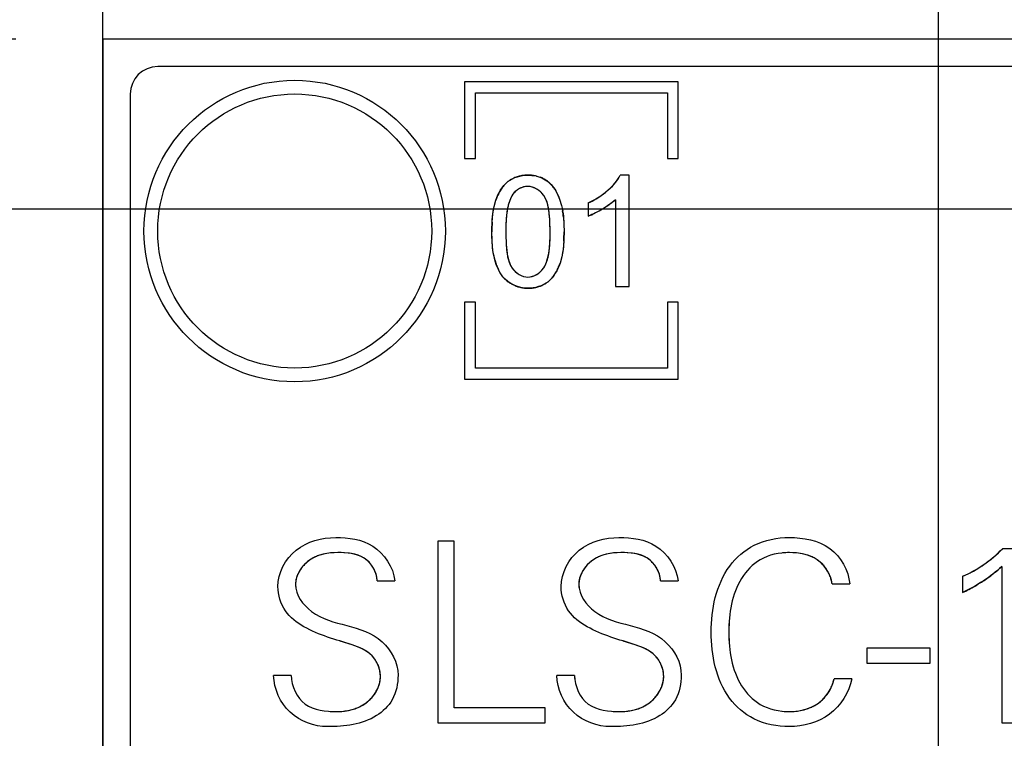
# Model space of a CAD drawing. Header units: inches. Extents: x 0 to 34, y 0 to 22.
# Tile 25 of 53: x 7.7 to 8.4, y 12.2 to 12.7. Entities that reach past the tile are written whole.
import ezdxf

# ---------------------------------------------------------------- set-up
doc = ezdxf.new("R2010")
doc.units = ezdxf.units.IN
doc.header["$LTSCALE"] = 1.87
doc.header["$MEASUREMENT"] = 0
doc.layers.get('0').update_dxf_attribs({"linetype": 'CONTINUOUS'})
doc.layers.add('02___PRT_ALL_AXES', color=7, linetype='CONTINUOUS')
doc.layers.add('DIMENSIONS', color=7, linetype='CONTINUOUS')
doc.styles.get("Standard").update_dxf_attribs({"font": 'txt', "width": 0.8})
doc.dimstyles.new('DIMSTYLE_1', dxfattribs={"dimtxt": 0.125, "dimasz": 0.18, "dimexe": 0.125, "dimexo": 0.0625, "dimgap": 0.0625, "dimtad": 0, "dimtih": 1, "dimtoh": 1, "dimdsep": 46, "dimtxsty": 'STANDARD', "dimblk": '_FILLED', "dimblk1": '_FILLED', "dimblk2": '_FILLED', "dimcen": 0.09, "dimadec": 0, "dimazin": 0, "dimtp": 0.001, "dimtm": 0.001, "dimtfac": 1, "dimtofl": 0, "dimtmove": 0, "dimatfit": 3, "dimldrblk": '_FILLED', "dimfxl": 1, "dimtolj": 1, "dimarcsym": 0})

# ---------------------------------------------------------------- blocks, each defined once
blk = doc.blocks.new('_FILLED')
at = {"color": 0, "linetype": 'BYBLOCK'}
blk.add_solid([(0, 0), (-1, 0.1736), (-1, -0.1736)], dxfattribs=at)
blk = doc.blocks.new('*D6')
at = {"layer": 'DIMENSIONS', "color": 2, "linetype": 'CONTINUOUS'}
for p, q in [((8.34708, 11.73872), (8.34708, 13.57231)), ((8.93488, 11.73872), (8.93488, 13.57231)), ((8.34708, 13.44731), (7.98708, 13.44731)), ((8.93488, 13.44731), (9.33247, 13.44731))]:
    blk.add_line(p, q, dxfattribs=at)
at = {"layer": 'DIMENSIONS', "color": 2, "linetype": 'CONTINUOUS', "xscale": 0.18, "yscale": 0.18, "zscale": 0.18}
blk.add_blockref('_FILLED', (8.34708, 13.44731), dxfattribs=at)
at = {"layer": 'DIMENSIONS', "color": 2, "linetype": 'CONTINUOUS', "xscale": 0.18, "yscale": 0.18, "zscale": 0.18, "rotation": 180}
blk.add_blockref('_FILLED', (8.93488, 13.44731), dxfattribs=at)
at = {"layer": 'DIMENSIONS', "color": 2, "linetype": 'CONTINUOUS', "insert": (9.39497, 13.50981), "char_height": 0.125, "width": 1.225, "attachment_point": 1, "line_spacing_factor": 0.9}
blk.add_mtext('14.93{\\Ftxt.shx;\\W1.000000;\\H0.125000; }[.588]', dxfattribs=at)
blk = doc.blocks.new('*D7')
at = {"layer": 'DIMENSIONS', "color": 2, "linetype": 'CONTINUOUS'}
for p, q in [((7.74669, 11.73872), (7.74669, 14.32231)), ((8.34708, 11.73745), (8.34708, 14.32231)), ((7.74669, 14.19731), (7.37938, 14.19731)), ((8.34708, 14.19731), (8.70708, 14.19731))]:
    blk.add_line(p, q, dxfattribs=at)
at = {"layer": 'DIMENSIONS', "color": 2, "linetype": 'CONTINUOUS', "xscale": 0.18, "yscale": 0.18, "zscale": 0.18}
blk.add_blockref('_FILLED', (7.74669, 14.19731), dxfattribs=at)
at = {"layer": 'DIMENSIONS', "color": 2, "linetype": 'CONTINUOUS', "xscale": 0.18, "yscale": 0.18, "zscale": 0.18, "rotation": 180}
blk.add_blockref('_FILLED', (8.34708, 14.19731), dxfattribs=at)
at = {"layer": 'DIMENSIONS', "color": 2, "linetype": 'CONTINUOUS', "insert": (7.31688, 14.25981), "char_height": 0.125, "width": 1.225, "attachment_point": 3, "line_spacing_factor": 0.9}
blk.add_mtext('15.25{\\Ftxt.shx;\\W1.000000;\\H0.125000; }[.600]', dxfattribs=at)
blk = doc.blocks.new('*D10')
at = {"layer": 'DIMENSIONS', "color": 2, "linetype": 'CONTINUOUS'}
for p, q in [((8.57829, 12.57526), (6.87181, 12.57526)), ((6.99681, 12.57526), (6.99681, 11.72827)), ((6.99681, 10.63129), (6.99681, 11.47827)), ((8.14107, 10.63129), (6.87181, 10.63129))]:
    blk.add_line(p, q, dxfattribs=at)
at = {"layer": 'DIMENSIONS', "color": 2, "linetype": 'CONTINUOUS', "xscale": 0.18, "yscale": 0.18, "zscale": 0.18}
for p, rotation in [((6.99681, 12.57526), 90), ((6.99681, 10.63129), 270)]:
    blk.add_blockref('_FILLED', p, dxfattribs=dict(at, rotation=rotation))
at = {"layer": 'DIMENSIONS', "color": 2, "linetype": 'CONTINUOUS', "insert": (6.99681, 11.66577), "char_height": 0.125, "width": 1.325, "attachment_point": 2, "line_spacing_factor": 0.9}
blk.add_mtext('49.38{\\Ftxt.shx;\\W1.000000;\\H0.125000; }[1.944]', dxfattribs=at)
blk = doc.blocks.new('*D11')
at = {"layer": 'DIMENSIONS', "color": 2, "linetype": 'CONTINUOUS'}
for p, q in [((6.24669, 13.17417), (6.12919, 13.17417)), ((6.24669, 12.69731), (6.24669, 13.17417)), ((7.68419, 12.69731), (6.12169, 12.69731)), ((8.57829, 12.57526), (6.12169, 12.57526)), ((6.24669, 12.57526), (6.24669, 12.21526))]:
    blk.add_line(p, q, dxfattribs=at)
at = {"layer": 'DIMENSIONS', "color": 2, "linetype": 'CONTINUOUS', "xscale": 0.18, "yscale": 0.18, "zscale": 0.18}
for p, rotation in [((6.24669, 12.69731), 270), ((6.24669, 12.57526), 90)]:
    blk.add_blockref('_FILLED', p, dxfattribs=dict(at, rotation=rotation))
at = {"layer": 'DIMENSIONS', "color": 2, "linetype": 'CONTINUOUS', "insert": (6.06669, 13.23667), "char_height": 0.125, "width": 1.025, "attachment_point": 3, "line_spacing_factor": 0.9}
blk.add_mtext('3.1{\\Ftxt.shx;\\W1.000000;\\H0.125000; }[.122]', dxfattribs=at)
blk = doc.blocks.new('*D12')
at = {"layer": 'DIMENSIONS', "color": 2, "linetype": 'CONTINUOUS'}
for p, q in [((8.64079, 12.51276), (8.64079, 4.93448)), ((8.93488, 5.81788), (8.93488, 4.93448)), ((8.64079, 5.05948), (8.28079, 5.05948)), ((8.93488, 5.05948), (9.32608, 5.05948))]:
    blk.add_line(p, q, dxfattribs=at)
at = {"layer": 'DIMENSIONS', "color": 2, "linetype": 'CONTINUOUS', "xscale": 0.18, "yscale": 0.18, "zscale": 0.18}
blk.add_blockref('_FILLED', (8.64079, 5.05948), dxfattribs=at)
at = {"layer": 'DIMENSIONS', "color": 2, "linetype": 'CONTINUOUS', "xscale": 0.18, "yscale": 0.18, "zscale": 0.18, "rotation": 180}
blk.add_blockref('_FILLED', (8.93488, 5.05948), dxfattribs=at)
at = {"layer": 'DIMENSIONS', "color": 2, "linetype": 'CONTINUOUS', "insert": (9.38858, 5.12198), "char_height": 0.125, "width": 1.125, "attachment_point": 1, "line_spacing_factor": 0.9}
blk.add_mtext('7.47{\\Ftxt.shx;\\W1.000000;\\H0.125000; }[.294]', dxfattribs=at)
blk = doc.blocks.new('*D13')
at = {"layer": 'DIMENSIONS', "color": 2, "linetype": 'CONTINUOUS'}
for p, q in [((8.64079, 12.51276), (8.64079, 3.43448)), ((8.24079, 5.94198), (8.24079, 3.43448)), ((8.24079, 3.55948), (7.88079, 3.55948)), ((8.64079, 3.55948), (9.0379, 3.55948))]:
    blk.add_line(p, q, dxfattribs=at)
at = {"layer": 'DIMENSIONS', "color": 2, "linetype": 'CONTINUOUS', "xscale": 0.18, "yscale": 0.18, "zscale": 0.18}
blk.add_blockref('_FILLED', (8.24079, 3.55948), dxfattribs=at)
at = {"layer": 'DIMENSIONS', "color": 2, "linetype": 'CONTINUOUS', "xscale": 0.18, "yscale": 0.18, "zscale": 0.18, "rotation": 180}
blk.add_blockref('_FILLED', (8.64079, 3.55948), dxfattribs=at)
at = {"layer": 'DIMENSIONS', "color": 2, "linetype": 'CONTINUOUS', "insert": (9.1004, 3.62198), "char_height": 0.125, "width": 1.225, "attachment_point": 1, "line_spacing_factor": 0.9}
blk.add_mtext('10.16{\\Ftxt.shx;\\W1.000000;\\H0.125000; }[.400]', dxfattribs=at)

msp = doc.modelspace()

# ---------------------------------------------------------------- linework, layer by layer
at = {"color": 7, "linetype": 'CONTINUOUS'}
for p, q in [((7.74669, 12.69731), (7.74669, 5.88038)), ((8.93488, 12.69731), (7.74669, 12.69731)), ((8.49618, 12.67762), (7.78606, 12.67762)), ((7.76638, 12.65794), (7.76638, 5.91975)), ((8.12474, 12.59968), (8.11845, 12.59968)), ((8.12474, 12.51982), (8.12474, 12.59968)), ((8.09544, 12.57972), (8.09544, 12.57028)), ((8.11498, 12.58205), (8.11498, 12.51982)), ((8.11498, 12.51982), (8.12474, 12.51982)), ((7.98729, 12.33675), (7.98729, 12.20639)), ((7.99902, 12.33675), (7.98729, 12.33675)), ((7.99902, 12.21722), (7.99902, 12.33675)), ((8.4042, 12.33133), (8.393, 12.33133)), ((8.39247, 12.3187), (8.39247, 12.20639)), ((8.3643, 12.31165), (8.3643, 12.29992)), ((7.94378, 12.3084), (7.95642, 12.3084)), ((8.14727, 12.3084), (8.15991, 12.3084)), ((8.27059, 12.30624), (8.28323, 12.30624)), ((8.29549, 12.26002), (8.29549, 12.24918)), ((8.341, 12.26002), (8.29549, 12.26002)), ((8.341, 12.24918), (8.341, 12.26002)), ((8.29549, 12.24918), (8.341, 12.24918)), ((7.88202, 12.24034), (7.86938, 12.24034)), ((8.08552, 12.24034), (8.07287, 12.24034)), ((8.28467, 12.23798), (8.27203, 12.23798)), ((8.06457, 12.21722), (7.99902, 12.21722)), ((8.06457, 12.20639), (8.06457, 12.21722)), ((7.98729, 12.20639), (8.06457, 12.20639)), ((8.39247, 12.20639), (8.4042, 12.20639))]:
    msp.add_line(p, q, dxfattribs=at)
at = {"color": 40, "linetype": 'CONTINUOUS'}
for p, q in [((8.01444, 12.61159), (8.01444, 12.65883)), ((8.01444, 12.65883), (8.15224, 12.65883)), ((8.15224, 12.65883), (8.15224, 12.61159)), ((8.05834, 12.59896), (8.06101, 12.59815)), ((8.11703, 12.59721), (8.11845, 12.59968)), ((8.10977, 12.58905), (8.11272, 12.59188)), ((8.11272, 12.59188), (8.11514, 12.5946)), ((8.11514, 12.5946), (8.11703, 12.59721)), ((8.04125, 12.5859), (8.04026, 12.58427)), ((8.04233, 12.58723), (8.04125, 12.5859)), ((8.05041, 12.59149), (8.04874, 12.59112)), ((8.05199, 12.5916), (8.05041, 12.59149)), ((8.05354, 12.59148), (8.05199, 12.5916)), ((8.05523, 12.5911), (8.05354, 12.59148)), ((8.05701, 12.59043), (8.05523, 12.5911)), ((8.06341, 12.58514), (8.06213, 12.58671)), ((8.0713, 12.58967), (8.07313, 12.58644)), ((8.07313, 12.58644), (8.0748, 12.58253)), ((8.02782, 12.57728), (8.02906, 12.58175)), ((8.03935, 12.58229), (8.03853, 12.58003)), ((8.04022, 12.5842), (8.03935, 12.58229)), ((8.06558, 12.58099), (8.06456, 12.58327)), ((8.0664, 12.57834), (8.06558, 12.58099)), ((8.06703, 12.57524), (8.0664, 12.57834)), ((8.0748, 12.58253), (8.07624, 12.57785)), ((8.07624, 12.57785), (8.07703, 12.57398)), ((8.10933, 12.57758), (8.10573, 12.57532)), ((8.11241, 12.57983), (8.10933, 12.57758)), ((8.11498, 12.58205), (8.11241, 12.57983)), ((8.02635, 12.5659), (8.02689, 12.57195)), ((8.02689, 12.57195), (8.0278, 12.57721)), ((8.0278, 12.57721), (8.02782, 12.57728)), ((8.03671, 12.57126), (8.0367, 12.57116)), ((8.03718, 12.57455), (8.03717, 12.57445)), ((8.06744, 12.57177), (8.06703, 12.57524)), ((8.06771, 12.5679), (8.06744, 12.57177)), ((8.10209, 12.57329), (8.09867, 12.5716)), ((8.10573, 12.57532), (8.10209, 12.57329)), ((8.03624, 12.5635), (8.0362, 12.55905)), ((8.0364, 12.56754), (8.03624, 12.5635)), ((8.06791, 12.56369), (8.0679, 12.56383)), ((8.0776, 12.56958), (8.07793, 12.56459)), ((8.07793, 12.56459), (8.07803, 12.55905)), ((8.02629, 12.55294), (8.02616, 12.55905)), ((8.06797, 12.55518), (8.06799, 12.55905)), ((8.02671, 12.54749), (8.02629, 12.55294)), ((8.03628, 12.55441), (8.03629, 12.55427)), ((8.03648, 12.5502), (8.03675, 12.54634)), ((8.06788, 12.55147), (8.06797, 12.5551)), ((8.06797, 12.5551), (8.06797, 12.55518)), ((8.07784, 12.55225), (8.0773, 12.54623)), ((8.02743, 12.54265), (8.02671, 12.54749)), ((8.03675, 12.54634), (8.03716, 12.54287)), ((8.03716, 12.54287), (8.03779, 12.53977)), ((8.06688, 12.54246), (8.0669, 12.54252)), ((8.06733, 12.54516), (8.06734, 12.54523)), ((8.0773, 12.54623), (8.0764, 12.54099)), ((8.02843, 12.53837), (8.0284, 12.53848)), ((8.03779, 12.53977), (8.03861, 12.53713)), ((8.03861, 12.53713), (8.03963, 12.53485)), ((8.06425, 12.53439), (8.06502, 12.53604)), ((8.06502, 12.53604), (8.06571, 12.53793)), ((8.06571, 12.53793), (8.06573, 12.53801)), ((8.06633, 12.54005), (8.06635, 12.54013)), ((8.07638, 12.54092), (8.07515, 12.53645)), ((8.0764, 12.54099), (8.07638, 12.54092)), ((8.03244, 12.52897), (8.031, 12.53158)), ((8.03403, 12.52671), (8.03249, 12.5289)), ((8.04078, 12.53298), (8.04207, 12.5314)), ((8.06207, 12.53137), (8.06341, 12.53301)), ((8.06341, 12.53301), (8.06425, 12.53439)), ((8.04717, 12.52766), (8.04891, 12.52699)), ((8.04891, 12.52699), (8.05057, 12.52661)), ((8.05057, 12.52661), (8.0521, 12.5265)), ((8.0521, 12.5265), (8.05359, 12.52661)), ((8.05359, 12.52661), (8.05522, 12.52697)), ((8.05522, 12.52697), (8.05692, 12.52762)), ((8.01444, 12.46111), (8.01444, 12.50835)), ((8.15224, 12.50835), (8.15224, 12.46111)), ((8.15224, 12.46111), (8.01444, 12.46111)), ((7.90615, 12.32776), (7.9025, 12.3268)), ((7.90623, 12.32777), (7.90615, 12.32776)), ((7.91049, 12.3284), (7.90623, 12.32777)), ((7.91543, 12.32863), (7.91049, 12.3284)), ((7.91987, 12.32853), (7.91543, 12.32863)), ((7.92378, 12.32819), (7.91987, 12.32853)), ((7.92723, 12.32757), (7.92378, 12.32819)), ((7.93025, 12.32666), (7.92723, 12.32757)), ((7.93286, 12.3255), (7.93025, 12.32666)), ((8.10963, 12.32776), (8.10598, 12.3268)), ((8.10971, 12.32777), (8.10963, 12.32776)), ((8.11398, 12.3284), (8.10971, 12.32777)), ((8.11892, 12.32863), (8.11398, 12.3284)), ((8.12336, 12.32853), (8.11892, 12.32863)), ((8.12727, 12.32819), (8.12336, 12.32853)), ((8.13072, 12.32757), (8.12727, 12.32819)), ((8.13374, 12.32666), (8.13072, 12.32757)), ((8.13635, 12.3255), (8.13374, 12.32666)), ((8.24499, 12.32839), (8.23989, 12.32863)), ((8.24928, 12.32776), (8.24499, 12.32839)), ((8.24935, 12.32774), (8.24928, 12.32776)), ((8.25302, 12.32678), (8.24935, 12.32774)), ((8.25625, 12.32552), (8.2531, 12.32676)), ((8.37543, 12.31733), (8.37554, 12.31739)), ((8.38122, 12.32121), (8.38133, 12.32129)), ((8.36975, 12.31414), (8.36988, 12.31421)), ((8.38088, 12.30939), (8.38078, 12.30932)), ((8.1967, 12.28032), (8.19637, 12.27157)), ((8.19637, 12.27157), (8.1967, 12.26282)), ((7.92573, 12.26236), (7.91711, 12.26511)), ((7.92962, 12.26097), (7.92573, 12.26236)), ((7.93301, 12.25948), (7.92962, 12.26097)), ((7.93586, 12.25789), (7.93301, 12.25948)), ((8.1292, 12.26236), (8.12059, 12.26511)), ((8.1331, 12.26097), (8.1292, 12.26236)), ((8.13649, 12.25948), (8.1331, 12.26097)), ((8.13934, 12.25789), (8.13649, 12.25948)), ((7.93824, 12.25618), (7.93586, 12.25789)), ((7.94029, 12.25426), (7.9383, 12.25613)), ((8.14172, 12.25618), (8.13934, 12.25789)), ((8.14378, 12.25426), (8.14178, 12.25613)), ((7.94311, 12.22903), (7.94314, 12.22909)), ((8.1466, 12.22903), (8.14663, 12.22909)), ((8.26842, 12.22893), (8.26846, 12.22899)), ((7.90993, 12.21462), (7.91471, 12.21451)), ((7.91949, 12.21476), (7.91958, 12.21477)), ((7.92381, 12.21545), (7.92389, 12.21547)), ((8.11341, 12.21462), (8.11819, 12.21451)), ((8.12298, 12.21476), (8.12306, 12.21477)), ((8.1273, 12.21545), (8.12737, 12.21547)), ((8.24453, 12.21475), (8.2446, 12.21476))]:
    msp.add_line(p, q, dxfattribs=at)
msp.add_circle((7.8845, 12.55954), 0.09842, dxfattribs=at)
at = {"color": 7, "linetype": 'CONTINUOUS'}
msp.add_arc((7.78606, 12.65794), 0.01969, 90, 180, dxfattribs=at)
at = {"color": 40, "linetype": 'CONTINUOUS'}
for centre, radius, start, end in [((8.05167, 12.57526), 0.02438, 102.60427, 108.99331), ((8.05205, 12.57358), 0.0261, 96.33679, 102.6217), ((8.0521, 12.57326), 0.02643, 90.01625, 96.36235), ((8.05211, 12.57175), 0.02794, 83.35773, 90.02875), ((8.05239, 12.57411), 0.02555, 76.53546, 83.37838), ((8.05367, 12.57602), 0.02484, 136.16871, 142.81713), ((8.05149, 12.57811), 0.02182, 129.20604, 136.16169), ((8.04873, 12.58147), 0.01747, 122.26504, 129.17591), ((8.04985, 12.57969), 0.01958, 115.50018, 122.25898), ((8.0509, 12.5775), 0.02201, 108.98526, 115.5021), ((8.05407, 12.57963), 0.01977, 62.09332, 69.45681), ((8.05391, 12.57952), 0.01995, 54.4974, 61.83919), ((8.05286, 12.57804), 0.02177, 47.27612, 54.50792), ((8.05208, 12.57718), 0.02292, 40.17196, 47.29597), ((8.05207, 12.57716), 0.02294, 33.04752, 40.19703), ((8.06306, 12.57034), 0.03586, 155.4295, 161.44913), ((8.06007, 12.57173), 0.03256, 149.26527, 155.44743), ((8.05663, 12.57377), 0.02856, 142.82063, 149.27259), ((8.05221, 12.57791), 0.01358, 128.84221, 136.67051), ((8.05283, 12.57715), 0.01456, 121.23397, 128.87034), ((8.05289, 12.57706), 0.01467, 113.70641, 121.26491), ((8.05259, 12.57777), 0.0139, 106.05547, 113.73338), ((8.05049, 12.57626), 0.01559, 57.74351, 65.31169), ((8.0499, 12.5753), 0.01672, 50.34348, 57.77219), ((8.04993, 12.57533), 0.01668, 43.03523, 50.37999), ((8.04956, 12.57536), 0.01695, 27.82475, 35.26139), ((8.0705, 12.63401), 0.05972, 300.53414, 306.02235), ((8.07402, 12.62917), 0.05374, 306.02136, 311.69768), ((8.07468, 12.56837), 0.03799, 162.12742, 166.2021), ((8.05643, 12.57574), 0.01828, 152.21119, 152.44026), ((8.06748, 12.63912), 0.06565, 295.20709, 300.53961), ((8.10707, 12.5634), 0.0708, 173.7093, 176.64485), ((8.09029, 12.56525), 0.05391, 170.17578, 173.60188), ((8.08058, 12.56693), 0.04406, 166.21217, 170.04186), ((8.0114, 12.56331), 0.06649, 5.41228, 9.23503), ((8.07875, 12.61541), 0.04812, 290.30094, 294.4519), ((8.14756, 12.55913), 0.12139, 176.80739, 180.04128), ((7.86995, 12.55664), 0.19808, 2.08, 3.25968), ((7.93428, 12.55894), 0.13371, 0.04646, 2.03647), ((8.17021, 12.55915), 0.13401, 180.04574, 182.02862), ((7.95812, 12.55896), 0.11991, 356.79016, 0.0412), ((8.23395, 12.56143), 0.1978, 182.07358, 183.25491), ((7.98962, 12.55475), 0.07832, 355.16743, 357.60043), ((8.07714, 12.55202), 0.05058, 190.68205, 195.53029), ((8.02744, 12.55023), 0.0402, 345.44806, 348.85719), ((8.0205, 12.55158), 0.04727, 348.95843, 352.19374), ((8.00927, 12.5531), 0.0586, 352.27903, 355.15394), ((8.0694, 12.54988), 0.04256, 195.68629, 200.733), ((8.03188, 12.54908), 0.03562, 341.90115, 345.31824), ((8.04068, 12.54802), 0.03636, 335.48409, 341.45204), ((8.06669, 12.5489), 0.03968, 200.79249, 200.97237), ((8.06426, 12.54791), 0.03705, 200.89879, 206.16027), ((8.05513, 12.54309), 0.02673, 211.89792, 212.08786), ((8.0546, 12.54276), 0.01693, 207.85695, 215.29716), ((8.0544, 12.54281), 0.0168, 222.79803, 230.16943), ((8.05432, 12.5427), 0.01667, 230.13191, 237.50463), ((8.05364, 12.54162), 0.01539, 237.47508, 245.12721), ((8.05057, 12.54152), 0.01528, 294.55485, 302.15069), ((8.04983, 12.5427), 0.01668, 302.12416, 309.56301), ((8.04967, 12.54292), 0.01695, 309.52414, 317.02576), ((8.04743, 12.54444), 0.02871, 322.97945, 329.35032), ((8.04389, 12.54655), 0.03283, 329.34521, 335.50136), ((8.04816, 12.53795), 0.01805, 218.50921, 225.43053), ((8.0496, 12.53942), 0.02012, 225.43216, 232.16402), ((8.05094, 12.54115), 0.0223, 232.15909, 238.67499), ((8.05195, 12.5428), 0.02423, 238.6643, 245.00569), ((8.05432, 12.53857), 0.0197, 295.51998, 302.28091), ((8.05545, 12.53678), 0.01758, 302.28677, 309.19877), ((8.05265, 12.54007), 0.0219, 309.43224, 316.32382), ((8.05044, 12.54217), 0.02494, 316.3325, 322.97715), ((8.05248, 12.54392), 0.02547, 244.99011, 251.19299), ((8.05255, 12.54407), 0.02564, 251.17522, 257.31157), ((8.05233, 12.54309), 0.02463, 257.29324, 263.56594), ((8.05212, 12.54114), 0.02267, 263.5511, 269.94284), ((8.05209, 12.54489), 0.02642, 270.01713, 276.37298), ((8.05213, 12.54461), 0.02614, 276.34744, 282.64121), ((8.0525, 12.54298), 0.02446, 282.62365, 289.01658), ((8.05327, 12.54076), 0.02211, 289.00836, 295.52226), ((8.31913, 12.40515), 0.10443, 310.63595, 315.01914), ((7.90957, 12.30273), 0.02503, 121.96068, 129.02565), ((7.90975, 12.30245), 0.02535, 121.75668, 121.96635), ((7.91025, 12.30159), 0.02635, 114.83156, 121.71099), ((7.91081, 12.30045), 0.02762, 114.68919, 114.88145), ((7.91152, 12.29882), 0.0294, 107.86767, 114.61769), ((7.92357, 12.30794), 0.01987, 61.8717, 62.10751), ((7.92402, 12.30875), 0.01894, 53.61111, 61.93221), ((7.92373, 12.30835), 0.01944, 53.39856, 53.62658), ((7.92309, 12.30753), 0.02048, 45.47731, 53.33375), ((8.11305, 12.30272), 0.02503, 121.95445, 129.02018), ((8.11322, 12.30245), 0.02535, 121.75017, 121.96013), ((8.11373, 12.30159), 0.02635, 114.82413, 121.70442), ((8.11429, 12.30044), 0.02763, 114.6814, 114.87408), ((8.115, 12.29881), 0.02941, 107.8588, 114.60977), ((8.12705, 12.30794), 0.01988, 61.88162, 62.11635), ((8.12751, 12.30875), 0.01894, 53.62519, 61.94251), ((8.12722, 12.30835), 0.01943, 53.41224, 53.64041), ((8.12658, 12.30753), 0.02048, 45.49152, 53.34736), ((8.23988, 12.27944), 0.04918, 89.98156, 95.644), ((8.24344, 12.2972), 0.0311, 71.90461, 72.06818), ((8.24508, 12.30141), 0.02657, 64.96417, 65.12522), ((8.2458, 12.30288), 0.02494, 57.70445, 65.03638), ((8.24648, 12.30401), 0.02362, 57.46423, 57.63569), ((8.24661, 12.30421), 0.02338, 49.83027, 57.46426), ((8.32432, 12.39909), 0.09645, 306.22991, 310.63961), ((7.9089, 12.30293), 0.0244, 142.57733, 149.41293), ((7.91007, 12.30204), 0.02587, 135.91217, 142.59586), ((7.91025, 12.30188), 0.02611, 129.18279, 135.93471), ((7.90999, 12.30219), 0.0257, 128.99578, 129.16842), ((7.92208, 12.30648), 0.02193, 38.29374, 45.50374), ((7.92175, 12.30621), 0.02236, 31.2787, 38.31611), ((7.92231, 12.30654), 0.02171, 24.1924, 31.29929), ((8.11238, 12.30292), 0.0244, 142.57243, 149.40853), ((8.11355, 12.30204), 0.02587, 135.90712, 142.59097), ((8.11373, 12.30188), 0.02611, 129.1773, 135.92968), ((8.11346, 12.30219), 0.0257, 128.9903, 129.16293), ((8.12557, 12.30648), 0.02194, 38.30982, 45.51788), ((8.12523, 12.30621), 0.02237, 31.29794, 38.33214), ((8.12578, 12.30653), 0.02173, 24.21725, 31.31849), ((8.24595, 12.30339), 0.02443, 49.72712, 49.89294), ((8.24537, 12.30273), 0.02531, 42.66769, 49.68773), ((8.24483, 12.30221), 0.02606, 42.53092, 42.7022), ((8.24446, 12.30189), 0.02655, 35.82178, 42.51223), ((8.24423, 12.30171), 0.02684, 35.65066, 35.83545), ((8.24423, 12.30171), 0.02683, 29.08523, 35.65271), ((8.33361, 12.38532), 0.07983, 297.02781, 301.59795), ((8.32937, 12.39218), 0.08789, 301.68318, 306.15246), ((8.33431, 12.37965), 0.08425, 308.84428, 313.65684), ((7.90256, 12.30563), 0.01748, 164.56791, 172.1516), ((7.90355, 12.30538), 0.0185, 164.39615, 164.63598), ((7.90468, 12.30504), 0.01968, 156.85358, 164.32065), ((7.90582, 12.30458), 0.0209, 156.69083, 156.92594), ((7.90695, 12.30407), 0.02214, 149.60391, 156.62586), ((7.90799, 12.30349), 0.02333, 149.46129, 149.66393), ((7.9237, 12.30716), 0.02019, 16.75663, 24.21114), ((7.92555, 12.30771), 0.01826, 9.31272, 16.76161), ((7.92655, 12.3079), 0.01725, 8.94568, 9.24424), ((7.92748, 12.30803), 0.0163, 1.3277, 9.01422), ((8.10604, 12.30563), 0.01747, 164.56579, 172.15062), ((8.10703, 12.30538), 0.0185, 164.39381, 164.63388), ((8.10816, 12.30504), 0.01967, 156.85029, 164.31827), ((8.1093, 12.30458), 0.0209, 156.68748, 156.92268), ((8.11043, 12.30407), 0.02214, 149.59958, 156.62245), ((8.11146, 12.30349), 0.02333, 149.45692, 149.65963), ((8.12716, 12.30714), 0.02022, 16.78931, 24.23599), ((8.12901, 12.3077), 0.01829, 9.35459, 16.79438), ((8.13, 12.30788), 0.01728, 8.98818, 9.28635), ((8.13094, 12.30801), 0.01633, 1.37714, 9.05664), ((8.24443, 12.30183), 0.02661, 28.87261, 29.07821), ((8.24487, 12.30206), 0.02611, 22.22444, 28.89493), ((8.24551, 12.30233), 0.02542, 21.96742, 22.19724), ((8.24633, 12.30265), 0.02454, 15.17907, 22.0073), ((8.24728, 12.30292), 0.02355, 14.89728, 15.1349), ((8.24831, 12.30317), 0.02249, 7.83637, 14.95041), ((8.33686, 12.37893), 0.07266, 292.18768, 296.91839), ((8.31582, 12.40506), 0.1157, 299.78599, 304.15554), ((8.32622, 12.38972), 0.09716, 304.23032, 308.83535), ((7.90094, 12.30586), 0.01584, 172.16292, 179.94529), ((7.90181, 12.30589), 0.01671, 180.04573, 187.7449), ((8.10442, 12.30586), 0.01584, 172.16195, 179.94528), ((8.10528, 12.30589), 0.0167, 180.04572, 187.74591), ((8.30252, 12.42836), 0.14252, 295.68569, 299.77326), ((7.92421, 12.23901), 0.02217, 50.55124, 50.75928), ((7.92571, 12.24068), 0.01992, 42.7264, 42.96619), ((7.92503, 12.24008), 0.02083, 35.29268, 42.67425), ((8.12769, 12.23899), 0.02218, 50.5569, 50.7653), ((8.12918, 12.24067), 0.01994, 42.73325, 42.9718), ((8.12851, 12.24006), 0.02085, 35.30079, 42.68129), ((7.92438, 12.2396), 0.02164, 35.12271, 35.33949), ((7.92389, 12.23927), 0.02223, 28.25372, 35.09438), ((7.92351, 12.23906), 0.02266, 28.06061, 28.27668), ((7.92337, 12.23898), 0.02283, 21.399, 28.05467), ((7.92339, 12.23899), 0.0228, 21.17979, 21.39958), ((7.92367, 12.23909), 0.0225, 14.51135, 21.19587), ((8.12786, 12.23958), 0.02165, 35.13253, 35.34739), ((8.12737, 12.23925), 0.02224, 28.2637, 35.10447), ((8.127, 12.23905), 0.02267, 28.0715, 28.28637), ((8.12686, 12.23897), 0.02283, 21.409, 28.06587), ((8.12689, 12.23899), 0.02279, 21.18966, 21.40925), ((8.12718, 12.23909), 0.02249, 14.51924, 21.20605), ((7.90758, 12.24083), 0.02556, 181.11281, 188.00082), ((7.92413, 12.23922), 0.02202, 14.26271, 14.48999), ((7.9248, 12.23938), 0.02134, 7.43582, 14.29915), ((7.9256, 12.23949), 0.02053, 7.18238, 7.39447), ((7.9265, 12.23959), 0.01963, 0.05726, 7.23553), ((7.92784, 12.23963), 0.01829, 352.50501, 359.9474), ((8.11105, 12.24082), 0.02554, 181.07443, 187.96634), ((8.12765, 12.23922), 0.022, 14.26934, 14.49758), ((8.12832, 12.23938), 0.02131, 7.44034, 14.30601), ((8.12911, 12.23949), 0.02051, 7.18458, 7.39877), ((8.13002, 12.23959), 0.0196, 0.05733, 7.23784), ((8.13133, 12.23963), 0.01829, 352.50425, 359.94739), ((7.92153, 12.24141), 0.02488, 330.31923, 337.20951), ((7.92259, 12.24094), 0.02372, 337.26257, 337.43882), ((7.92373, 12.24049), 0.02249, 337.37565, 344.69904), ((7.92594, 12.23989), 0.02021, 344.70043, 352.23761), ((7.92698, 12.23972), 0.01915, 352.30408, 352.55879), ((8.12502, 12.24141), 0.02488, 330.31756, 337.20767), ((8.12609, 12.24094), 0.02371, 337.26075, 337.43754), ((8.12723, 12.24049), 0.02249, 337.37436, 344.69758), ((8.12943, 12.23989), 0.0202, 344.69897, 352.23697), ((8.13047, 12.23972), 0.01915, 352.30346, 352.55805), ((8.24337, 12.24431), 0.0294, 328.58008, 334.9876), ((8.24395, 12.24403), 0.02875, 335.00945, 335.22155), ((8.24472, 12.24369), 0.0279, 335.18938, 341.70274), ((8.24563, 12.24338), 0.02695, 341.73839, 341.97893), ((8.24663, 12.24307), 0.0259, 341.93571, 348.6714), ((7.91916, 12.24281), 0.02763, 309.86457, 316.68028), ((7.91899, 12.24298), 0.02787, 316.6597, 323.41334), ((7.91982, 12.24238), 0.02684, 323.39567, 330.17383), ((8.12265, 12.24281), 0.02763, 309.86227, 316.67889), ((8.12248, 12.24298), 0.02787, 316.6583, 323.41096), ((8.12331, 12.24238), 0.02684, 323.39328, 330.17159), ((8.243, 12.24449), 0.0298, 315.48898, 322.04409), ((8.24279, 12.24466), 0.03007, 322.03124, 328.45078), ((7.9176, 12.2462), 0.03134, 288.80667, 295.36968), ((7.91826, 12.24473), 0.02973, 295.42767, 295.59012), ((7.91884, 12.24358), 0.02845, 295.54315, 302.34209), ((7.9194, 12.24266), 0.02736, 302.38668, 302.62971), ((7.9198, 12.24205), 0.02664, 302.60081, 309.66663), ((7.91956, 12.24235), 0.02702, 309.65893, 309.84239), ((8.12109, 12.2462), 0.03134, 288.80238, 295.36697), ((8.12175, 12.24474), 0.02973, 295.42509, 295.58598), ((8.12233, 12.24359), 0.02845, 295.53893, 302.33913), ((8.12289, 12.24266), 0.02736, 302.38379, 302.62658), ((8.12329, 12.24205), 0.02664, 302.59769, 309.66452), ((8.12305, 12.24235), 0.02702, 309.65678, 309.84008), ((8.24256, 12.24688), 0.03204, 288.28635, 294.60745), ((8.24325, 12.24529), 0.03032, 294.66538, 294.87284), ((8.24389, 12.24398), 0.02885, 294.82135, 301.46879), ((8.24454, 12.24287), 0.02757, 301.51912, 301.7599), ((8.24482, 12.24243), 0.02705, 301.74952, 308.69608), ((8.24432, 12.24307), 0.02785, 308.66437, 308.8535), ((8.2438, 12.2437), 0.02867, 308.88366, 315.49988), ((7.91475, 12.25992), 0.04541, 269.94701, 275.99113), ((7.91531, 12.25465), 0.04011, 276.10289, 282.22986), ((7.91634, 12.24992), 0.03527, 282.35424, 288.63823), ((7.91698, 12.2479), 0.03315, 288.70311, 288.8649), ((8.11823, 12.25999), 0.04548, 269.94669, 275.98832), ((8.1188, 12.25468), 0.04014, 276.1003, 282.22567), ((8.11983, 12.24994), 0.03529, 282.35133, 288.63505), ((8.12047, 12.24791), 0.03316, 288.70011, 288.86075), ((8.23988, 12.2637), 0.04919, 264.38543, 270.01821), ((8.23992, 12.2594), 0.04489, 269.96183, 275.88411), ((8.24038, 12.25507), 0.04054, 275.97383, 281.94561), ((8.2413, 12.2507), 0.03607, 281.94432, 288.10409), ((8.24194, 12.24865), 0.03392, 288.16632, 288.34346)]:
    msp.add_arc(centre, radius, start, end, dxfattribs=at)
at = {"color": 7, "linetype": 'CONTINUOUS'}
for points in [[(8.03769, 12.59502), (8.0416, 12.59821), (8.04705, 12.59968), (8.0521, 12.59968)], [(8.0521, 12.59968), (8.05594, 12.59968), (8.05993, 12.59891), (8.06333, 12.59711)], [(8.10977, 12.58905), (8.11318, 12.5921), (8.11641, 12.59559), (8.11845, 12.59968)], [(8.02906, 12.58175), (8.03075, 12.58675), (8.0336, 12.59169), (8.03769, 12.59502)], [(8.06333, 12.59711), (8.06653, 12.5954), (8.06932, 12.59272), (8.0713, 12.58967)], [(8.05199, 12.5916), (8.04793, 12.5916), (8.04358, 12.58922), (8.04125, 12.5859)], [(8.06341, 12.58514), (8.06087, 12.58871), (8.05636, 12.5916), (8.05199, 12.5916)], [(8.0713, 12.58967), (8.07362, 12.58608), (8.07518, 12.58198), (8.07624, 12.57785)], [(8.09544, 12.57972), (8.1006, 12.58215), (8.10552, 12.58526), (8.10977, 12.58905)], [(8.11498, 12.58205), (8.11221, 12.57942), (8.10901, 12.57726), (8.10573, 12.57532)], [(8.10573, 12.57532), (8.10243, 12.57339), (8.09903, 12.5716), (8.09544, 12.57028)], [(8.07515, 12.53645), (8.07347, 12.53145), (8.07063, 12.52651), (8.06655, 12.52316)], [(8.04078, 12.53298), (8.04329, 12.52943), (8.04775, 12.5265), (8.0521, 12.5265)], [(8.0521, 12.5265), (8.05645, 12.5265), (8.0609, 12.52945), (8.06341, 12.53301)], [(8.0521, 12.51847), (8.04548, 12.51847), (8.03815, 12.52153), (8.03403, 12.52671)], [(8.06655, 12.52316), (8.06263, 12.51995), (8.05716, 12.51847), (8.0521, 12.51847)], [(8.3643, 12.31165), (8.37504, 12.31603), (8.38479, 12.32313), (8.393, 12.33133)], [(8.39247, 12.3187), (8.38431, 12.3109), (8.37446, 12.30482), (8.3643, 12.29992)]]:
    msp.add_open_spline(points, degree=3, dxfattribs=at)
for points, knots in [([(8.04125, 12.5859), (8.04031, 12.58455), (8.03643, 12.5761), (8.0362, 12.56659), (8.0362, 12.55905)], [0, 0, 0, 0, 0.178829, 1, 1, 1, 1]), ([(8.06799, 12.55905), (8.06799, 12.56205), (8.06765, 12.57078), (8.06681, 12.58035), (8.06341, 12.58514)], [0, 0, 0, 0, 0.337989, 1, 1, 1, 1]), ([(8.02616, 12.55905), (8.02616, 12.56129), (8.02636, 12.56891), (8.02733, 12.57663), (8.02906, 12.58175)], [0, 0, 0, 0, 0.292656, 1, 1, 1, 1]), ([(8.07624, 12.57785), (8.07656, 12.5766), (8.07779, 12.57041), (8.07803, 12.56406), (8.07803, 12.55905)], [0, 0, 0, 0, 0.204531, 1, 1, 1, 1]), ([(8.03403, 12.52671), (8.03264, 12.52846), (8.027, 12.53831), (8.02616, 12.55006), (8.02616, 12.55905)], [0, 0, 0, 0, 0.199013, 1, 1, 1, 1]), ([(8.0362, 12.55905), (8.0362, 12.55606), (8.03654, 12.54734), (8.03738, 12.53777), (8.04078, 12.53298)], [0, 0, 0, 0, 0.337436, 1, 1, 1, 1]), ([(8.06341, 12.53301), (8.06428, 12.53424), (8.06791, 12.54249), (8.06799, 12.55167), (8.06799, 12.55905)], [0, 0, 0, 0, 0.170131, 1, 1, 1, 1]), ([(8.07803, 12.55905), (8.07803, 12.55683), (8.07783, 12.54923), (8.07686, 12.54156), (8.07515, 12.53645)], [0, 0, 0, 0, 0.291945, 1, 1, 1, 1]), ([(7.87246, 12.30425), (7.87246, 12.31399), (7.88313, 12.33435), (7.90403, 12.33946), (7.91399, 12.33946)], [0, 0, 0, 0, 0.494209, 1, 1, 1, 1]), ([(7.91399, 12.33946), (7.92308, 12.33946), (7.94323, 12.33701), (7.95529, 12.31819), (7.95642, 12.3084)], [0, 0, 0, 0, 0.4797, 1, 1, 1, 1]), ([(8.07594, 12.30425), (8.07594, 12.31399), (8.08661, 12.33435), (8.10751, 12.33946), (8.11747, 12.33946)], [0, 0, 0, 0, 0.494204, 1, 1, 1, 1]), ([(8.11747, 12.33946), (8.12656, 12.33946), (8.14672, 12.33702), (8.15878, 12.31819), (8.15991, 12.3084)], [0, 0, 0, 0, 0.479791, 1, 1, 1, 1]), ([(8.18373, 12.27157), (8.18373, 12.28797), (8.18885, 12.31388), (8.21438, 12.33636), (8.23123, 12.33946), (8.23989, 12.33946)], [0, 0, 0, 0, 0.501027, 0.735236, 1, 1, 1, 1]), ([(8.23989, 12.33946), (8.2499, 12.33946), (8.2711, 12.33593), (8.28248, 12.31594), (8.28323, 12.30624)], [0, 0, 0, 0, 0.506878, 1, 1, 1, 1]), ([(7.91543, 12.32863), (7.90845, 12.32863), (7.89412, 12.32618), (7.8851, 12.31256), (7.8851, 12.30587)], [0, 0, 0, 0, 0.510921, 1, 1, 1, 1]), ([(7.94378, 12.3084), (7.94364, 12.31461), (7.93569, 12.32779), (7.92193, 12.32863), (7.91543, 12.32863)], [0, 0, 0, 0, 0.488717, 1, 1, 1, 1]), ([(8.11892, 12.32863), (8.11193, 12.32863), (8.0976, 12.32618), (8.08858, 12.31256), (8.08858, 12.30587)], [0, 0, 0, 0, 0.511049, 1, 1, 1, 1]), ([(8.14727, 12.3084), (8.14713, 12.31461), (8.13918, 12.32778), (8.12542, 12.32863), (8.11892, 12.32863)], [0, 0, 0, 0, 0.488817, 1, 1, 1, 1]), ([(8.23989, 12.32863), (8.23272, 12.32863), (8.21866, 12.32573), (8.19951, 12.3055), (8.19637, 12.28479), (8.19637, 12.27157)], [0, 0, 0, 0, 0.268778, 0.50497, 1, 1, 1, 1]), ([(8.27059, 12.30624), (8.26968, 12.3129), (8.26138, 12.32625), (8.24681, 12.32863), (8.23989, 12.32863)], [0, 0, 0, 0, 0.492854, 1, 1, 1, 1]), ([(7.92573, 12.26236), (7.91405, 12.26625), (7.89623, 12.27065), (7.87613, 12.28575), (7.87246, 12.29817), (7.87246, 12.30425)], [0, 0, 0, 0, 0.507601, 0.749243, 1, 1, 1, 1]), ([(7.8851, 12.30587), (7.8851, 12.29833), (7.89675, 12.2824), (7.92209, 12.2766), (7.94895, 12.26819), (7.95877, 12.24955), (7.95877, 12.2407)], [0, 0, 0, 0, 0.216857, 0.478285, 0.745345, 1, 1, 1, 1]), ([(8.1292, 12.26236), (8.11753, 12.26625), (8.09971, 12.27065), (8.07961, 12.28575), (8.07594, 12.29817), (8.07594, 12.30425)], [0, 0, 0, 0, 0.507549, 0.74923, 1, 1, 1, 1]), ([(8.08858, 12.30587), (8.08858, 12.29833), (8.10023, 12.2824), (8.12557, 12.2766), (8.15243, 12.26819), (8.16226, 12.24955), (8.16226, 12.2407)], [0, 0, 0, 0, 0.216845, 0.478289, 0.745363, 1, 1, 1, 1]), ([(8.23989, 12.20368), (8.23121, 12.20368), (8.21436, 12.20671), (8.18869, 12.22915), (8.18373, 12.25514), (8.18373, 12.27157)], [0, 0, 0, 0, 0.265084, 0.49839, 1, 1, 1, 1]), ([(8.19637, 12.27157), (8.19637, 12.25836), (8.19951, 12.23764), (8.21866, 12.21741), (8.23272, 12.21451), (8.23989, 12.21451)], [0, 0, 0, 0, 0.495064, 0.731243, 1, 1, 1, 1]), ([(7.94613, 12.23961), (7.94613, 12.24497), (7.94148, 12.25632), (7.9309, 12.26066), (7.92573, 12.26236)], [0, 0, 0, 0, 0.496045, 1, 1, 1, 1]), ([(8.14962, 12.23961), (8.14962, 12.24497), (8.14496, 12.25632), (8.13438, 12.26066), (8.1292, 12.26236)], [0, 0, 0, 0, 0.495998, 1, 1, 1, 1]), ([(7.90822, 12.20368), (7.89859, 12.20368), (7.87831, 12.21072), (7.86963, 12.2307), (7.86938, 12.24034)], [0, 0, 0, 0, 0.499723, 1, 1, 1, 1]), ([(7.88202, 12.24034), (7.88216, 12.23277), (7.88971, 12.2159), (7.90691, 12.21451), (7.91471, 12.21451)], [0, 0, 0, 0, 0.492477, 1, 1, 1, 1]), ([(7.95877, 12.2407), (7.95877, 12.23462), (7.95651, 12.22269), (7.93879, 12.20575), (7.9202, 12.20368), (7.90822, 12.20368)], [0, 0, 0, 0, 0.259762, 0.487751, 1, 1, 1, 1]), ([(7.91471, 12.21451), (7.92208, 12.21451), (7.9373, 12.21786), (7.94613, 12.23248), (7.94613, 12.23961)], [0, 0, 0, 0, 0.508424, 1, 1, 1, 1]), ([(8.11169, 12.20368), (8.10207, 12.20368), (8.08179, 12.21072), (8.07312, 12.2307), (8.07287, 12.24034)], [0, 0, 0, 0, 0.499695, 1, 1, 1, 1]), ([(8.08552, 12.24034), (8.08565, 12.23277), (8.09319, 12.21589), (8.11039, 12.21451), (8.11819, 12.21451)], [0, 0, 0, 0, 0.492439, 1, 1, 1, 1]), ([(8.16226, 12.2407), (8.16226, 12.23462), (8.15999, 12.22269), (8.14227, 12.20575), (8.12368, 12.20368), (8.11169, 12.20368)], [0, 0, 0, 0, 0.259729, 0.487732, 1, 1, 1, 1]), ([(8.11819, 12.21451), (8.12556, 12.21451), (8.14078, 12.21786), (8.14962, 12.23248), (8.14962, 12.23961)], [0, 0, 0, 0, 0.508534, 1, 1, 1, 1]), ([(8.28467, 12.23798), (8.28296, 12.22815), (8.27084, 12.20927), (8.24995, 12.20368), (8.23989, 12.20368)], [0, 0, 0, 0, 0.498101, 1, 1, 1, 1]), ([(8.23989, 12.21451), (8.24691, 12.21451), (8.26177, 12.21771), (8.27063, 12.23098), (8.27203, 12.23798)], [0, 0, 0, 0, 0.495556, 1, 1, 1, 1])]:
    msp.add_open_spline(points, degree=3, knots=knots, dxfattribs=at)
at = {"layer": '02___PRT_ALL_AXES', "color": 7, "linetype": 'CONTINUOUS'}
for p, q in [((8.00657, 12.6667), (8.00657, 12.61159)), ((8.16011, 12.6667), (8.00657, 12.6667)), ((8.16011, 12.61159), (8.16011, 12.6667)), ((8.01444, 12.61159), (8.01444, 12.65883)), ((8.01444, 12.65883), (8.15224, 12.65883)), ((8.15224, 12.65883), (8.15224, 12.61159)), ((8.00657, 12.61159), (8.01444, 12.61159)), ((8.15224, 12.61159), (8.16011, 12.61159)), ((8.00657, 12.50835), (8.00657, 12.45324)), ((8.01444, 12.50835), (8.00657, 12.50835)), ((8.01444, 12.46111), (8.01444, 12.50835)), ((8.15224, 12.50835), (8.15224, 12.46111)), ((8.16011, 12.50835), (8.15224, 12.50835)), ((8.16011, 12.45324), (8.16011, 12.50835)), ((8.15224, 12.46111), (8.01444, 12.46111)), ((8.00657, 12.45324), (8.16011, 12.45324))]:
    msp.add_line(p, q, dxfattribs=at)
for radius in [0.10827, 0.09842]:
    msp.add_circle((7.8845, 12.55954), radius, dxfattribs=at)

# ---------------------------------------------------------------- dimensions: what is measured, and where the dimension line sits
at = {"layer": 'DIMENSIONS', "color": 2, "linetype": 'CONTINUOUS'}
for base, p1, p2, angle, picture, middle in [((7.74669, 14.19731), (8.34708, 11.67495), (7.74669, 11.67622), 180, '*D7', (6.70438, 14.19731)), ((8.34708, 13.44731), (8.93488, 11.67622), (8.34708, 11.67622), 180, '*D6', (10.00747, 13.44731)), ((6.24669, 12.57526), (7.74669, 12.69731), (8.64079, 12.57526), 270, '*D11', (5.55419, 13.17417)), ((6.99681, 12.57526), (8.20357, 10.63129), (8.64079, 12.57526), 90, '*D10', (6.99681, 11.60327)), ((8.24079, 3.55948), (8.64079, 12.57526), (8.24079, 6.00448), 180, '*D13', (9.7129, 3.55948)), ((8.64079, 5.05948), (8.93488, 5.88038), (8.64079, 12.57526), 180, '*D12', (9.95108, 5.05948))]:
    dim = msp.add_linear_dim(base=base, p1=p1, p2=p2, angle=angle, dimstyle='DIMSTYLE_1', dxfattribs=at)
    dim.commit()
    dim.dimension.update_dxf_attribs({"geometry": picture, "text_midpoint": middle, "dimtype": 160})

doc.saveas('drawing.dxf')
